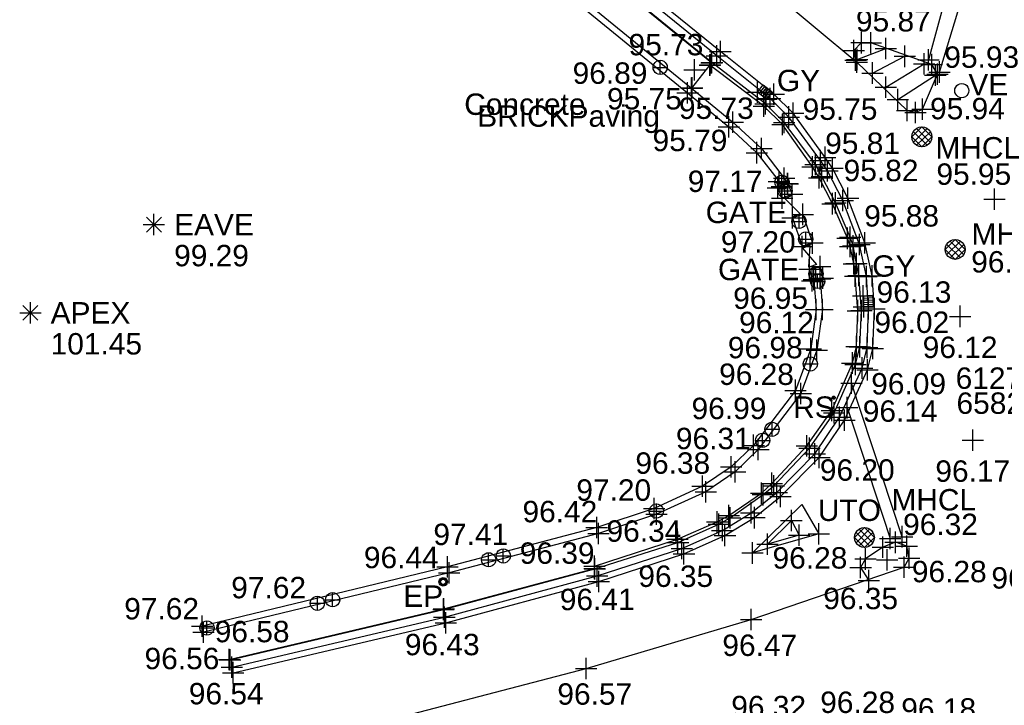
# Model space of a CAD drawing. Header units: metres. Extents: x 610185 to 614128, y 655663 to 660921.
# Tile 32 of 94: x 612672 to 612707, y 658226 to 658250. Entities that reach past the tile are written whole.
import ezdxf
from ezdxf.enums import TextEntityAlignment as Align

# ---------------------------------------------------------------- set-up
doc = ezdxf.new("R2010")
doc.units = ezdxf.units.M
doc.header["$MEASUREMENT"] = 0
doc.linetypes.add('DASHED', pattern=[19.05, 12.7, -6.35])
for name, color, linetype in [('3D_WALL_ELEVATION', 7, 'Continuous'), ('3D_WALL_LINE', 7, 'Continuous'), ('3D_WALL_SYMBOL', 7, 'Continuous'), ('APEX_CODE', 251, 'Continuous'), ('APEX_ELEVATION', 251, 'Continuous'), ('APEX_SYMBOL', 251, 'Continuous'), ('CONTROL_XYZ', 1, 'Continuous'), ('DETAIL_DES', 250, 'Continuous'), ('ELECTRICITY_POLE_CODE', 20, 'Continuous'), ('ELECTRICITY_POLE_SYMBOL', 20, 'Continuous'), ('FOOTPATH_ELEVATION', 15, 'Continuous'), ('FOOTPATH_LINE', 15, 'Continuous'), ('FOOTPATH_SYMBOL', 15, 'Continuous'), ('GATE_CODE', 251, 'Continuous'), ('GATE_SYMBOL', 251, 'Continuous'), ('GULLY_CODE', 132, 'Continuous'), ('GULLY_SYMBOL', 132, 'Continuous'), ('HELP_POINT', 250, 'Continuous'), ('KERB_BOTTOM_ELEVATION', 7, 'Continuous'), ('KERB_BOTTOM_LINE', 7, 'Continuous'), ('KERB_BOTTOM_SYMBOL', 7, 'Continuous'), ('KERB_TOP_ELEVATION', 252, 'Continuous'), ('KERB_TOP_LINE', 252, 'Continuous'), ('KERB_TOP_SYMBOL', 252, 'Continuous'), ('MANHOLE_CIRCULAR_CODE', 151, 'Continuous'), ('MANHOLE_CIRCULAR_ELEVATION', 151, 'Continuous'), ('MANHOLE_CIRCULAR_SYMBOL', 151, 'Continuous'), ('METAL_SPOTHEIGHT_ELEVATION', 250, 'Continuous'), ('METAL_SPOTHEIGHT_SYMBOL', 250, 'Continuous'), ('ROAD_SIGN_CODE', 32, 'Continuous'), ('ROAD_SIGN_SYMBOL', 32, 'Continuous'), ('SURFACE_CHANGE_ELEVATION', 42, 'Continuous'), ('SURFACE_CHANGE_LINE', 42, 'Continuous'), ('SURFACE_CHANGE_SYMBOL', 42, 'Continuous'), ('TOP_OF_WALL_ELEVATION', 211, 'Continuous'), ('UNDERSIDE_OF_EAVE_CODE', 252, 'Continuous'), ('UNDERSIDE_OF_EAVE_ELEVATION', 252, 'Continuous'), ('UNDERSIDE_OF_EAVE_SYMBOL', 252, 'Continuous'), ('VALVE_CODE', 142, 'Continuous'), ('VALVE_SYMBOL', 142, 'Continuous'), ('WALL_TOP_SYMBOL', 211, 'Continuous'), ('WHITE_LINE_DASHED_ELEVATION', 254, 'Continuous'), ('WHITE_LINE_DASHED_LINE', 254, 'DASHED'), ('WHITE_LINE_DASHED_SYMBOL', 254, 'Continuous'), ('WHITE_LINE_SOLID_ELEVATION', 254, 'Continuous'), ('WHITE_LINE_SOLID_LINE', 254, 'Continuous'), ('WHITE_LINE_SOLID_SYMBOL', 254, 'Continuous'), ('YELLOW_LINE_SOLID_ELEVATION', 41, 'Continuous'), ('YELLOW_LINE_SOLID_LINE', 41, 'Continuous'), ('YELLOW_LINE_SOLID_SYMBOL', 41, 'Continuous')]:
    doc.layers.add(name, color=color, linetype=linetype)
doc.styles.add('REGULAR', font='swissl.ttf')

# ---------------------------------------------------------------- blocks, each defined once
blk = doc.blocks.new('S061')
at = {"color": 0, "linetype": 'Continuous'}
for p, q in [((0, -0.5), (0, 0.5)), ((-0.5, 0), (0.5, 0))]:
    blk.add_line(p, q, dxfattribs=at)
blk = doc.blocks.new('093')
at = {"color": 0}
for p, q in [((-0.5, 0), (0, 0.5)), ((-0.13, 0.48), (0, 0.5)), ((0, 0.5), (0.13, 0.48)), ((0, 0.5), (0.5, 0)), ((-0.5, 0), (-0.48, 0.13)), ((-0.48, -0.13), (-0.5, 0)), ((0, -0.5), (-0.5, 0)), ((-0.48, 0.13), (-0.43, 0.25)), ((-0.43, 0.25), (-0.35, 0.35)), ((0.26, 0.42), (-0.42, -0.26)), ((-0.42, 0.25), (0.26, -0.42)), ((-0.35, 0.35), (-0.25, 0.43)), ((0.42, -0.26), (-0.26, 0.42)), ((-0.26, -0.42), (0.43, 0.25)), ((-0.25, 0.43), (-0.13, 0.48)), ((0.5, 0), (0, -0.5)), ((0.13, 0.48), (0.25, 0.43)), ((0.25, 0.43), (0.35, 0.35)), ((0.35, 0.35), (0.43, 0.25)), ((0.43, 0.25), (0.48, 0.13)), ((0.48, 0.13), (0.5, 0)), ((0.5, 0), (0.48, -0.13)), ((-0.43, -0.25), (-0.48, -0.13)), ((-0.35, -0.35), (-0.43, -0.25)), ((-0.25, -0.43), (-0.35, -0.35)), ((-0.13, -0.48), (-0.25, -0.43)), ((0, -0.5), (-0.13, -0.48)), ((0.13, -0.48), (0, -0.5)), ((0.25, -0.43), (0.13, -0.48)), ((0.35, -0.35), (0.25, -0.43)), ((0.43, -0.25), (0.35, -0.35)), ((0.48, -0.13), (0.43, -0.25))]:
    blk.add_line(p, q, dxfattribs=at)
blk = doc.blocks.new('023')
at = {"color": 0}
for p, q in [((-0.5, -0.5), (-0.5, 0.5)), ((-0.5, 0.5), (0.5, 0.5)), ((-0.5, 0.3), (0.5, 0.3)), ((-0.5, 0.1), (0.5, 0.1)), ((0.5, 0.5), (0.5, -0.5)), ((-0.5, -0.1), (0.5, -0.1)), ((-0.5, -0.3), (0.5, -0.3)), ((0.5, -0.5), (-0.5, -0.5))]:
    blk.add_line(p, q, dxfattribs=at)
blk = doc.blocks.new('GATE2')
at = {"color": 0, "linetype": 'Continuous'}
for p, q in [((-0.04, 0.5), (0.04, -0.5)), ((-0.04, -0.5), (0.04, 0.5)), ((0.04, 0.5), (-0.04, 0.5)), ((0.04, -0.5), (-0.04, -0.5))]:
    blk.add_line(p, q, dxfattribs=at)
blk = doc.blocks.new('042')
at = {"color": 0, "linetype": 'Continuous'}
for p, q in [((-0.5, 0), (-0.48, 0.13)), ((-0.48, -0.13), (-0.5, 0)), ((-0.5, 0), (0.5, 0)), ((-0.48, 0.13), (-0.43, 0.25)), ((-0.43, 0.25), (-0.35, 0.35)), ((-0.35, 0.35), (-0.25, 0.43)), ((-0.25, 0.43), (-0.13, 0.48)), ((-0.13, 0.48), (0, 0.5)), ((0, 0.5), (0.13, 0.48)), ((0, -0.5), (0, 0.5)), ((0.13, 0.48), (0.25, 0.43)), ((0.25, 0.43), (0.35, 0.35)), ((0.35, 0.35), (0.43, 0.25)), ((0.43, 0.25), (0.48, 0.13)), ((0.48, 0.13), (0.5, 0)), ((0.5, 0), (0.48, -0.13)), ((-0.43, -0.25), (-0.48, -0.13)), ((-0.35, -0.35), (-0.43, -0.25)), ((-0.25, -0.43), (-0.35, -0.35)), ((-0.13, -0.48), (-0.25, -0.43)), ((0, -0.5), (-0.13, -0.48)), ((0.13, -0.48), (0, -0.5)), ((0.25, -0.43), (0.13, -0.48)), ((0.35, -0.35), (0.25, -0.43)), ((0.43, -0.25), (0.35, -0.35)), ((0.48, -0.13), (0.43, -0.25))]:
    blk.add_line(p, q, dxfattribs=at)
blk = doc.blocks.new('044')
at = {"color": 0, "linetype": 'Continuous'}
for p, q in [((-0.5, 0), (-0.48, 0.13)), ((-0.48, -0.13), (-0.5, 0)), ((-0.48, 0.13), (-0.43, 0.25)), ((-0.43, 0.25), (-0.35, 0.35)), ((-0.4, 0.03), (-0.37, 0.16)), ((-0.39, -0.1), (-0.4, 0.03)), ((-0.37, 0.16), (-0.29, 0.27)), ((-0.35, 0.35), (-0.25, 0.43)), ((-0.3, 0), (-0.28, 0.11)), ((-0.28, -0.11), (-0.3, 0)), ((-0.29, 0.27), (-0.19, 0.35)), ((-0.28, 0.11), (-0.21, 0.21)), ((-0.25, 0.43), (-0.13, 0.48)), ((-0.21, 0.21), (-0.11, 0.28)), ((-0.19, 0.35), (-0.07, 0.39)), ((-0.13, 0.48), (0, 0.5)), ((-0.11, 0.28), (0, 0.3)), ((-0.07, 0.39), (0.07, 0.39)), ((0, 0.5), (0.13, 0.48)), ((0, 0.3), (0.11, 0.28)), ((0.07, 0.39), (0.19, 0.35)), ((0.11, 0.28), (0.21, 0.21)), ((0.13, 0.48), (0.25, 0.43)), ((0.19, 0.35), (0.29, 0.27)), ((0.21, 0.21), (0.28, 0.11)), ((0.25, 0.43), (0.35, 0.35)), ((0.28, 0.11), (0.3, 0)), ((0.3, 0), (0.28, -0.11)), ((0.29, 0.27), (0.37, 0.16)), ((0.35, 0.35), (0.43, 0.25)), ((0.37, 0.16), (0.4, 0.03)), ((0.4, 0.03), (0.39, -0.1)), ((0.43, 0.25), (0.48, 0.13)), ((0.48, 0.13), (0.5, 0)), ((0.5, 0), (0.48, -0.13)), ((-0.43, -0.25), (-0.48, -0.13)), ((-0.35, -0.35), (-0.43, -0.25)), ((-0.33, -0.22), (-0.39, -0.1)), ((-0.25, -0.43), (-0.35, -0.35)), ((-0.25, -0.32), (-0.33, -0.22)), ((-0.21, -0.21), (-0.28, -0.11)), ((-0.13, -0.38), (-0.25, -0.32)), ((-0.13, -0.48), (-0.25, -0.43)), ((-0.11, -0.28), (-0.21, -0.21)), ((0, -0.4), (-0.13, -0.38)), ((0, -0.5), (-0.13, -0.48)), ((0, -0.3), (-0.11, -0.28)), ((0.11, -0.28), (0, -0.3)), ((0.13, -0.38), (0, -0.4)), ((0.13, -0.48), (0, -0.5)), ((0.21, -0.21), (0.11, -0.28)), ((0.25, -0.32), (0.13, -0.38)), ((0.25, -0.43), (0.13, -0.48)), ((0.28, -0.11), (0.21, -0.21)), ((0.33, -0.22), (0.25, -0.32)), ((0.35, -0.35), (0.25, -0.43)), ((0.39, -0.1), (0.33, -0.22)), ((0.43, -0.25), (0.35, -0.35)), ((0.48, -0.13), (0.43, -0.25))]:
    blk.add_line(p, q, dxfattribs=at)
blk = doc.blocks.new('S028')
at = {"color": 0, "linetype": 'Continuous'}
for p, q in [((-0.5, 0), (-0.48, 0.13)), ((-0.48, -0.13), (-0.5, 0)), ((-0.48, 0.13), (-0.43, 0.25)), ((-0.43, 0.25), (-0.35, 0.35)), ((-0.35, 0.35), (-0.25, 0.43)), ((-0.25, 0.43), (-0.13, 0.48)), ((-0.13, 0.48), (0, 0.5)), ((0, 0.5), (0.13, 0.48)), ((0.13, 0.48), (0.25, 0.43)), ((0.25, 0.43), (0.35, 0.35)), ((0.35, 0.35), (0.43, 0.25)), ((0.43, 0.25), (0.48, 0.13)), ((0.48, 0.13), (0.5, 0)), ((0.5, 0), (0.48, -0.13)), ((-0.43, -0.25), (-0.48, -0.13)), ((-0.35, -0.35), (-0.43, -0.25)), ((-0.25, -0.43), (-0.35, -0.35)), ((-0.13, -0.48), (-0.25, -0.43)), ((0, -0.5), (-0.13, -0.48)), ((0.13, -0.48), (0, -0.5)), ((0.25, -0.43), (0.13, -0.48)), ((0.35, -0.35), (0.25, -0.43)), ((0.43, -0.25), (0.35, -0.35)), ((0.48, -0.13), (0.43, -0.25))]:
    blk.add_line(p, q, dxfattribs=at)
blk = doc.blocks.new('065')
at = {"color": 0, "linetype": 'Continuous'}
for p, q in [((0, -0.5), (0, 0.5)), ((-0.5, 0), (0.5, 0)), ((-0.35, -0.35), (0.35, 0.35)), ((-0.35, 0.35), (0.35, -0.35))]:
    blk.add_line(p, q, dxfattribs=at)

msp = doc.modelspace()

# ---------------------------------------------------------------- linework, layer by layer
at = {"layer": '3D_WALL_LINE'}
for p, q in [((612699.355, 658244.062, 95.904), (612699.004, 658243.914, 95.904)), ((612699.355, 658244.062, 95.904), (612699.507, 658243.701, 95.872)), ((612699.004, 658243.914, 95.904), (612699.156, 658243.553, 95.872)), ((612699.507, 658243.701, 95.872), (612699.156, 658243.553, 95.872)), ((612699.874, 658242.988, 95.877), (612699.514, 658242.866, 95.877)), ((612699.874, 658242.988, 95.877), (612700.213, 658241.985, 95.931)), ((612699.514, 658242.866, 95.877), (612699.853, 658241.863, 95.931)), ((612700.213, 658241.985, 95.931), (612699.853, 658241.863, 95.931)), ((612700.109, 658241.067, 95.963), (612700.478, 658241.158, 95.963)), ((612700.109, 658241.067, 95.963), (612700.208, 658240.663, 96.056)), ((612700.478, 658241.158, 95.963), (612700.577, 658240.753, 96.056)), ((612700.577, 658240.753, 96.056), (612700.208, 658240.663, 96.056))]:
    msp.add_line(p, q, dxfattribs=at)
for points in [[(612677.932, 658261.72, 95.689), (612684.945, 658256.083, 95.707), (612689.763, 658252.206, 95.732), (612695.839, 658247.242, 95.748), (612697.281, 658246.052, 95.787), (612698.265, 658245.149, 95.814), (612699.041, 658244.139, 95.903), (612699.135, 658243.969, 95.903)], [(612678.07, 658261.891, 95.689), (612685.083, 658256.254, 95.707), (612689.901, 658252.377, 95.732), (612695.979, 658247.412, 95.748), (612697.425, 658246.218, 95.787), (612698.428, 658245.298, 95.814), (612699.225, 658244.26, 95.903), (612699.339, 658244.055, 95.904)], [(612700.266, 658240.677, 96.05), (612700.344, 658239.658, 96.119), (612700.155, 658238.28, 96.206), (612699.615, 658236.82, 96.28), (612698.152, 658234.893, 96.331), (612697.361, 658234.137, 96.315), (612696.363, 658233.459, 96.382), (612694.668, 658232.683, 96.423), (612692.651, 658232.018, 96.424), (612687.424, 658230.639, 96.436), (612678.82, 658228.559, 96.584)], [(612700.483, 658240.73, 96.048), (612700.565, 658239.651, 96.119), (612700.369, 658238.226, 96.206), (612699.81, 658236.713, 96.28), (612698.316, 658234.746, 96.331), (612697.5, 658233.965, 96.315), (612696.472, 658233.266, 96.382), (612694.749, 658232.478, 96.423), (612692.713, 658231.807, 96.424), (612687.478, 658230.426, 96.436), (612678.872, 658228.345, 96.584)]]:
    msp.add_polyline3d(points, dxfattribs=at)
at = {"layer": 'FOOTPATH_LINE'}
for points in [[(612696.673, 658248.301, 95.717), (612693.032, 658251.264, 95.725), (612685.899, 658257.032, 95.675), (612678.699, 658262.843, 95.656)], [(612679.77, 658227.393, 96.565), (612687.29, 658229.168, 96.454), (612692.578, 658230.579, 96.393)]]:
    msp.add_polyline3d(points, dxfattribs=at)
at = {"layer": 'KERB_BOTTOM_LINE'}
msp.add_polyline3d([(612679.799, 658227.38, 96.524), (612687.286, 658229.146, 96.417), (612692.583, 658230.568, 96.384), (612695.5, 658231.494, 96.337), (612696.936, 658232.133, 96.287), (612697.326, 658232.355, 96.269), (612698.481, 658233.165, 96.228), (612698.856, 658233.476, 96.232), (612700.107, 658234.793, 96.182), (612700.971, 658236.036, 96.137), (612701.725, 658237.732, 96.091), (612701.871, 658238.349, 96.059), (612701.928, 658239.615, 96.006), (612701.834, 658240.844, 95.953), (612701.76, 658241.261, 95.946), (612701.636, 658241.889, 95.925), (612701.536, 658242.184, 95.91), (612701.021, 658243.391, 95.86), (612700.541, 658244.309, 95.815), (612700.317, 658244.732, 95.798), (612699.224, 658246.203, 95.734), (612698.57, 658246.864, 95.663), (612696.692, 658248.306, 95.674), (612693.056, 658251.277, 95.673)], dxfattribs=at)
at = {"layer": 'KERB_TOP_LINE'}
msp.add_polyline3d([(612692.575, 658230.661, 96.395), (612695.478, 658231.603, 96.385), (612696.87, 658232.213, 96.358), (612697.279, 658232.433, 96.283), (612698.422, 658233.22, 96.241), (612698.787, 658233.562, 96.297), (612700.019, 658234.877, 96.298), (612700.893, 658236.111, 96.282), (612701.612, 658237.778, 96.201), (612701.758, 658238.357, 96.178), (612701.804, 658239.612, 96.13), (612701.709, 658240.818, 96.076), (612701.661, 658241.25, 95.986), (612701.541, 658241.857, 95.946), (612701.444, 658242.148, 95.933), (612700.917, 658243.362, 95.871), (612700.449, 658244.265, 95.825), (612700.218, 658244.655, 95.879), (612699.16, 658246.132, 95.781), (612698.506, 658246.775, 95.748), (612696.618, 658248.219, 95.725)], dxfattribs=at)
at = {"layer": 'SURFACE_CHANGE_LINE'}
msp.add_line((612695.987, 658247.405, 95.755), (612696.627, 658248.23, 95.725), dxfattribs=at)
at = {"layer": 'WHITE_LINE_DASHED_LINE'}
msp.add_line((612701.429, 658236.214, 96.139), (612702.94, 658231.632, 96.28), dxfattribs=at)
msp.add_polyline3d([(612705.474, 658256.629, 95.865), (612705.356, 658253.745, 95.872), (612705.027, 658251.167, 95.885), (612704.285, 658248.403, 95.905)], dxfattribs=at)
at = {"layer": 'WHITE_LINE_SOLID_LINE'}
for p, q in [((612701.78, 658248.415, 95.87), (612702.782, 658248.799, 95.887)), ((612702.314, 658247.94, 95.876), (612703.454, 658248.526, 95.887)), ((612702.782, 658247.442, 95.892), (612704.131, 658248.266, 95.907)), ((612703.21, 658247.013, 95.916), (612704.521, 658247.864, 95.932))]:
    msp.add_line(p, q, dxfattribs=at)
for points in [[(612704.667, 658247.975, 95.931), (612705.478, 658250.632, 95.9), (612705.942, 658253.576, 95.891), (612705.851, 658258.933, 95.886)], [(612694.969, 658253.743, 95.722), (612698.847, 658250.763, 95.757), (612701.771, 658248.322, 95.865), (612703.534, 658246.627, 95.932), (612703.827, 658246.561, 95.938), (612704.072, 658246.671, 95.941), (612704.592, 658247.904, 95.934), (612704.394, 658248.236, 95.911), (612702.262, 658248.998, 95.88), (612701.929, 658249.005, 95.872), (612701.663, 658248.734, 95.864), (612701.727, 658248.392, 95.867)], [(612703.362, 658231.692, 96.276), (612701.58, 658237.078, 96.104)], [(612700.44, 658231.793, 96.341), (612698.116, 658231.121, 96.362), (612699.84, 658232.819, 96.276), (612700.44, 658231.793, 96.341)], [(612699.75, 658231.749, 96.339), (612698.635, 658231.426, 96.344), (612699.474, 658232.259, 96.305), (612699.75, 658231.749, 96.339)], [(612684.047, 658224.927, 96.646), (612692.283, 658227.077, 96.573), (612698.067, 658228.786, 96.471), (612703.431, 658230.624, 96.296), (612703.604, 658230.944, 96.288), (612703.516, 658231.357, 96.285), (612703.129, 658231.495, 96.287), (612702.681, 658231.324, 96.295), (612702.069, 658230.911, 96.33), (612701.903, 658230.612, 96.345), (612702.165, 658230.19, 96.35)]]:
    msp.add_polyline3d(points, dxfattribs=at)
at = {"layer": 'YELLOW_LINE_SOLID_LINE'}
for points in [[(612679.911, 658226.927, 96.538), (612687.361, 658228.676, 96.431), (612692.725, 658230.123, 96.413), (612695.71, 658231.096, 96.352), (612697.148, 658231.73, 96.31), (612698.186, 658232.36, 96.282), (612699.095, 658233.097, 96.244), (612700.454, 658234.467, 96.2), (612701.333, 658235.777, 96.15), (612702.143, 658237.537, 96.093), (612702.333, 658238.29, 96.074), (612702.383, 658239.677, 96.021), (612702.308, 658240.835, 95.969), (612702.053, 658241.986, 95.937), (612701.459, 658243.554, 95.878), (612700.916, 658244.612, 95.829), (612700.66, 658244.985, 95.81), (612699.538, 658246.53, 95.75), (612698.862, 658247.199, 95.683), (612696.985, 658248.697, 95.673), (612693.338, 658251.665, 95.669)], [(612679.866, 658227.122, 96.538), (612687.312, 658228.87, 96.431), (612692.668, 658230.315, 96.413), (612695.638, 658231.283, 96.352), (612697.055, 658231.908, 96.31), (612698.07, 658232.524, 96.282), (612698.961, 658233.245, 96.244), (612700.299, 658234.594, 96.2), (612701.158, 658235.875, 96.15), (612701.954, 658237.603, 96.093), (612702.134, 658238.318, 96.074), (612702.182, 658239.675, 96.021), (612702.109, 658240.807, 95.969), (612701.861, 658241.928, 95.937), (612701.276, 658243.472, 95.878), (612700.744, 658244.509, 95.829), (612700.497, 658244.87, 95.81), (612699.386, 658246.399, 95.75), (612698.729, 658247.049, 95.683), (612696.86, 658248.541, 95.673), (612693.212, 658251.51, 95.669)]]:
    msp.add_polyline3d(points, dxfattribs=at)

# ---------------------------------------------------------------- block references
at = {"layer": '3D_WALL_SYMBOL', "xscale": 0.75, "yscale": 0.75, "zscale": 0.75}
for p in [(612695.979, 658247.412, 95.748), (612695.839, 658247.242, 95.748), (612697.281, 658246.052, 95.787), (612697.425, 658246.218, 95.787), (612698.265, 658245.149, 95.814), (612698.428, 658245.298, 95.814), (612699.041, 658244.139, 95.903), (612699.141, 658243.96, 95.904), (612699.225, 658244.26, 95.903), (612699.333, 658244.067, 95.904), (612699.355, 658244.062, 95.904), (612699.004, 658243.914, 95.904), (612699.507, 658243.701, 95.872), (612699.156, 658243.553, 95.872), (612699.874, 658242.988, 95.877), (612699.514, 658242.866, 95.877), (612700.213, 658241.985, 95.931), (612699.853, 658241.863, 95.931), (612700.109, 658241.067, 95.963), (612700.478, 658241.158, 95.963), (612700.208, 658240.663, 96.056), (612700.264, 658240.707, 96.048), (612700.483, 658240.724, 96.048), (612700.577, 658240.753, 96.056), (612700.344, 658239.658, 96.119), (612700.565, 658239.651, 96.119), (612700.155, 658238.28, 96.206), (612700.369, 658238.226, 96.206), (612699.615, 658236.82, 96.28), (612699.81, 658236.713, 96.28), (612698.152, 658234.893, 96.331), (612698.316, 658234.746, 96.331), (612697.361, 658234.137, 96.315), (612697.5, 658233.965, 96.315), (612696.363, 658233.459, 96.382), (612696.472, 658233.266, 96.382), (612694.668, 658232.683, 96.423), (612694.749, 658232.478, 96.423), (612692.651, 658232.018, 96.424), (612692.713, 658231.807, 96.424), (612687.424, 658230.639, 96.436), (612687.478, 658230.426, 96.436), (612678.82, 658228.559, 96.584), (612678.872, 658228.345, 96.584)]:
    msp.add_blockref('S061', p, dxfattribs=at)
at = {"layer": 'APEX_SYMBOL', "xscale": 0.75, "yscale": 0.75, "zscale": 0.75}
msp.add_blockref('065', (612672.802, 658239.537, 101.45), dxfattribs=at)
at = {"layer": 'ELECTRICITY_POLE_SYMBOL', "xscale": 0.3, "yscale": 0.3, "zscale": 0.3}
msp.add_blockref('044', (612687.271, 658230.111, 96.478), dxfattribs=at)
at = {"layer": 'FOOTPATH_SYMBOL', "xscale": 0.75, "yscale": 0.75, "zscale": 0.75}
for p in [(612696.673, 658248.301, 95.717), (612692.578, 658230.579, 96.393), (612687.29, 658229.168, 96.454), (612679.77, 658227.393, 96.565)]:
    msp.add_blockref('S061', p, dxfattribs=at)
at = {"layer": 'GATE_SYMBOL', "xscale": 3.5, "yscale": 0.7, "zscale": 3.5}
for p, rotation in [((612699.511, 658243.276, 95.861), 23.101384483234), ((612700.111, 658241.515, 95.927), 18.35444392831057)]:
    msp.add_blockref('GATE2', p, dxfattribs=dict(at, rotation=rotation))
at = {"layer": 'GULLY_SYMBOL', "xscale": 0.33, "zscale": 0.33}
for p, yscale, rotation in [((612698.541, 658247.278, 95.642), 0.39, 51.50000000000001), ((612702.165, 658239.95, 95.996), 0.383, 3.100000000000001)]:
    msp.add_blockref('023', p, dxfattribs=dict(at, yscale=yscale, rotation=rotation))
at = {"layer": 'HELP_POINT', "xscale": 0.75, "yscale": 0.75, "zscale": 0.75}
for p in [(612698.286, 658247.27, 95.642), (612698.591, 658247.028, 95.642), (612701.99, 658240.133, 95.983), (612702.01, 658239.75, 96.01), (612702.834, 658230.881, 96.303)]:
    msp.add_blockref('S061', p, dxfattribs=at)
at = {"layer": 'KERB_BOTTOM_SYMBOL', "xscale": 0.75, "yscale": 0.75, "zscale": 0.75}
for p in [(612696.692, 658248.306, 95.674), (612698.57, 658246.864, 95.663), (612699.224, 658246.203, 95.734), (612700.317, 658244.732, 95.798), (612700.541, 658244.309, 95.815), (612701.021, 658243.391, 95.86), (612701.536, 658242.184, 95.91), (612701.636, 658241.889, 95.925), (612701.76, 658241.261, 95.946), (612701.834, 658240.844, 95.953), (612701.928, 658239.615, 96.006), (612701.871, 658238.349, 96.059), (612701.725, 658237.732, 96.091), (612700.971, 658236.036, 96.137), (612700.107, 658234.793, 96.182), (612698.856, 658233.476, 96.232), (612698.481, 658233.165, 96.228), (612697.326, 658232.355, 96.269), (612696.936, 658232.133, 96.287), (612695.5, 658231.494, 96.337), (612692.583, 658230.568, 96.384), (612687.286, 658229.146, 96.417), (612679.799, 658227.38, 96.524)]:
    msp.add_blockref('S061', p, dxfattribs=at)
at = {"layer": 'KERB_TOP_SYMBOL', "xscale": 0.75, "yscale": 0.75, "zscale": 0.75}
for p in [(612696.618, 658248.219, 95.725), (612698.506, 658246.775, 95.748), (612699.16, 658246.132, 95.781), (612700.218, 658244.655, 95.879), (612700.449, 658244.265, 95.825), (612700.917, 658243.362, 95.871), (612701.444, 658242.148, 95.933), (612701.541, 658241.857, 95.946), (612701.661, 658241.25, 95.986), (612701.709, 658240.818, 96.076), (612701.804, 658239.612, 96.13), (612701.758, 658238.357, 96.178), (612701.612, 658237.778, 96.201), (612700.893, 658236.111, 96.282), (612700.019, 658234.877, 96.298), (612698.787, 658233.562, 96.297), (612698.422, 658233.22, 96.241), (612697.279, 658232.433, 96.283), (612696.87, 658232.213, 96.358), (612695.478, 658231.603, 96.385), (612692.575, 658230.661, 96.395)]:
    msp.add_blockref('S061', p, dxfattribs=at)
at = {"layer": 'MANHOLE_CIRCULAR_SYMBOL', "xscale": 0.7, "yscale": 0.7, "zscale": 0.7}
for p in [(612704.047, 658245.702, 95.951), (612705.217, 658241.76, 96.055), (612702.034, 658231.664, 96.317)]:
    msp.add_blockref('093', p, dxfattribs=at)
at = {"layer": 'METAL_SPOTHEIGHT_SYMBOL', "xscale": 0.75, "yscale": 0.75, "zscale": 0.75}
for p in [(612696.081, 658248.054, 95.735), (612706.596, 658243.524, 96.063), (612705.388, 658239.413, 96.121), (612705.832, 658235.076, 96.165)]:
    msp.add_blockref('S061', p, dxfattribs=at)
at = {"layer": 'ROAD_SIGN_SYMBOL', "xscale": 0.1, "yscale": 0.1, "zscale": 0.1}
msp.add_blockref('042', (612700.956, 658236.563, 96.267), dxfattribs=at)
at = {"layer": 'SURFACE_CHANGE_SYMBOL', "xscale": 0.75, "yscale": 0.75, "zscale": 0.75}
for p in [(612696.627, 658248.23, 95.725), (612696.001, 658247.423, 95.755)]:
    msp.add_blockref('S061', p, dxfattribs=at)
at = {"layer": 'UNDERSIDE_OF_EAVE_SYMBOL', "xscale": 0.75, "yscale": 0.75, "zscale": 0.75}
msp.add_blockref('065', (612677.13, 658242.628, 99.287), dxfattribs=at)
at = {"layer": 'VALVE_SYMBOL', "xscale": 0.5, "yscale": 0.5, "zscale": 0.5}
msp.add_blockref('S028', (612705.448, 658247.323, 95.931), dxfattribs=at)
at = {"layer": 'WALL_TOP_SYMBOL', "xscale": 0.5, "yscale": 0.5, "zscale": 0.5}
for p in [(612694.876, 658248.139, 96.892), (612699.144, 658244.114, 96.959), (612699.251, 658243.807, 97.172), (612699.745, 658242.739, 97.198), (612699.978, 658242.121, 97.197), (612700.336, 658240.902, 97.197), (612700.392, 658240.64, 96.948), (612700.138, 658237.747, 96.98), (612698.798, 658235.457, 96.993), (612698.464, 658235.068, 97.202), (612694.742, 658232.59, 97.199), (612689.378, 658231.018, 97.192), (612688.863, 658230.882, 97.407), (612682.861, 658229.361, 97.618), (612683.394, 658229.483, 97.399), (612678.99, 658228.497, 97.617)]:
    msp.add_blockref('042', p, dxfattribs=at)
at = {"layer": 'WHITE_LINE_DASHED_SYMBOL', "xscale": 0.75, "yscale": 0.75, "zscale": 0.75}
for p in [(612704.285, 658248.403, 95.905), (612701.429, 658236.214, 96.139), (612702.94, 658231.632, 96.28)]:
    msp.add_blockref('S061', p, dxfattribs=at)
at = {"layer": 'WHITE_LINE_SOLID_SYMBOL', "xscale": 0.75, "yscale": 0.75, "zscale": 0.75}
for p in [(612701.929, 658249.005, 95.872), (612702.262, 658248.998, 95.88), (612702.782, 658248.799, 95.887), (612701.663, 658248.734, 95.864), (612703.454, 658248.526, 95.887), (612701.727, 658248.392, 95.867), (612701.771, 658248.322, 95.865), (612701.78, 658248.415, 95.87), (612704.131, 658248.266, 95.907), (612704.394, 658248.236, 95.911), (612702.314, 658247.94, 95.876), (612704.521, 658247.864, 95.932), (612704.592, 658247.904, 95.934), (612704.667, 658247.975, 95.931), (612702.782, 658247.442, 95.892), (612703.21, 658247.013, 95.916), (612703.534, 658246.627, 95.932), (612703.827, 658246.561, 95.938), (612704.072, 658246.671, 95.941), (612701.58, 658237.078, 96.104), (612699.474, 658232.259, 96.305), (612699.75, 658231.749, 96.339), (612700.44, 658231.793, 96.341), (612703.362, 658231.692, 96.276), (612698.635, 658231.426, 96.344), (612702.681, 658231.324, 96.295), (612703.129, 658231.495, 96.287), (612703.516, 658231.357, 96.285), (612698.116, 658231.121, 96.362), (612702.069, 658230.911, 96.33), (612703.604, 658230.944, 96.288), (612701.903, 658230.612, 96.345), (612703.431, 658230.624, 96.296), (612702.185, 658230.157, 96.35), (612698.067, 658228.786, 96.471), (612692.283, 658227.077, 96.573)]:
    msp.add_blockref('S061', p, dxfattribs=at)
at = {"layer": 'YELLOW_LINE_SOLID_SYMBOL', "xscale": 0.75, "yscale": 0.75, "zscale": 0.75}
for p in [(612696.86, 658248.541, 95.673), (612696.985, 658248.697, 95.673), (612698.862, 658247.199, 95.683), (612698.729, 658247.049, 95.683), (612699.386, 658246.399, 95.75), (612699.538, 658246.53, 95.75), (612700.497, 658244.87, 95.81), (612700.66, 658244.985, 95.81), (612700.744, 658244.509, 95.829), (612700.916, 658244.612, 95.829), (612701.276, 658243.472, 95.878), (612701.459, 658243.554, 95.878), (612701.861, 658241.928, 95.937), (612702.053, 658241.986, 95.937), (612702.109, 658240.807, 95.969), (612702.308, 658240.835, 95.969), (612702.182, 658239.675, 96.021), (612702.383, 658239.677, 96.021), (612702.134, 658238.318, 96.074), (612702.333, 658238.29, 96.074), (612701.954, 658237.603, 96.093), (612702.143, 658237.537, 96.093), (612701.158, 658235.875, 96.15), (612701.333, 658235.777, 96.15), (612700.299, 658234.594, 96.2), (612700.454, 658234.467, 96.2), (612698.961, 658233.245, 96.244), (612699.095, 658233.097, 96.244), (612698.07, 658232.524, 96.282), (612698.186, 658232.36, 96.282), (612697.055, 658231.908, 96.31), (612697.148, 658231.73, 96.31), (612695.638, 658231.283, 96.352), (612695.71, 658231.096, 96.352), (612692.668, 658230.315, 96.413), (612692.725, 658230.123, 96.413), (612687.312, 658228.87, 96.431), (612687.361, 658228.676, 96.431), (612679.866, 658227.122, 96.538), (612679.911, 658226.927, 96.538)]:
    msp.add_blockref('S061', p, dxfattribs=at)

# ---------------------------------------------------------------- texts
at = {"layer": '3D_WALL_ELEVATION', "style": 'REGULAR'}
for s, p in [('95.79', (612694.609, 658245.203, 95.787)), ('95.88', (612702.028, 658242.56, 95.877)), ('96.12', (612697.641, 658238.824, 96.119)), ('96.28', (612696.941, 658237.01, 96.28)), ('96.31', (612695.428, 658234.759, 96.315)), ('96.38', (612694.007, 658233.897, 96.382)), ('96.42', (612690.051, 658232.198, 96.424)), ('96.44', (612684.492, 658230.589, 96.436)), ('96.58', (612679.263, 658227.993, 96.584))]:
    msp.add_text(s, height=0.75, dxfattribs=at).set_placement(p)
at = {"layer": 'APEX_CODE', "style": 'REGULAR'}
msp.add_text('APEX', height=0.75, dxfattribs=at).set_placement((612673.512, 658239.537, 101.45), align=Align.MIDDLE_LEFT)
at = {"layer": 'APEX_ELEVATION', "style": 'REGULAR'}
msp.add_text('101.45', height=0.75, dxfattribs=at).set_placement((612673.512, 658238.827, 101.45), align=Align.TOP_LEFT)
at = {"layer": 'CONTROL_XYZ', "style": 'REGULAR'}
msp.add_text('612712.967', height=0.75, dxfattribs=at).set_placement((612710.767, 658236.873, 96.901), align=Align.RIGHT)
msp.add_text('658237.314', height=0.75, dxfattribs=at).set_placement((612710.798, 658236.372, 96.901), align=Align.MIDDLE_RIGHT)
at = {"layer": 'DETAIL_DES', "style": 'REGULAR'}
for s, p in [('Concrete', (612688.008, 658246.848)), ('BRICKPaving', (612688.464, 658246.433, 0.013)), ('UTO', (612700.403, 658232.618, 96.317))]:
    msp.add_text(s, height=0.75, dxfattribs=at).set_placement(p, align=Align.MIDDLE_LEFT)
at = {"layer": 'ELECTRICITY_POLE_CODE', "style": 'REGULAR'}
msp.add_text('EP', height=0.75, dxfattribs=at).set_placement((612685.873, 658229.609, 96.478), align=Align.MIDDLE_LEFT)
at = {"layer": 'FOOTPATH_ELEVATION', "style": 'REGULAR'}
for s, p in [('96.39', (612689.954, 658230.742, 96.393)), ('96.56', (612676.804, 658227.049, 96.565))]:
    msp.add_text(s, height=0.75, dxfattribs=at).set_placement(p)
at = {"layer": 'GATE_CODE', "style": 'REGULAR'}
for p in [(612697.897, 658242.683, 95.861), (612698.328, 658240.681, 95.927)]:
    msp.add_text('GATE', height=0.75, dxfattribs=at).set_placement(p, align=Align.CENTER)
at = {"layer": 'GULLY_CODE', "style": 'REGULAR'}
for p in [(612699.724, 658247.302, 95.642), (612703.065, 658240.802, 95.996)]:
    msp.add_text('GY', height=0.75, dxfattribs=at).set_placement(p, align=Align.CENTER)
at = {"layer": 'KERB_BOTTOM_ELEVATION', "style": 'REGULAR'}
for s, p in [('95.82', (612701.307, 658244.151, 95.815)), ('96.34', (612692.996, 658231.515, 96.337))]:
    msp.add_text(s, height=0.75, dxfattribs=at).set_placement(p)
at = {"layer": 'KERB_TOP_ELEVATION', "style": 'REGULAR'}
msp.add_text('96.13', height=0.75, dxfattribs=at).set_placement((612702.462, 658239.889, 96.13))
at = {"layer": 'MANHOLE_CIRCULAR_CODE', "style": 'REGULAR'}
for p in [(612704.524, 658244.945, 95.951), (612705.788, 658241.921, 96.055), (612702.981, 658232.611, 96.317)]:
    msp.add_text('MHCL', height=0.75, dxfattribs=at).set_placement(p)
at = {"layer": 'MANHOLE_CIRCULAR_ELEVATION', "style": 'REGULAR'}
for s, p in [('95.95', (612704.558, 658244.398, 95.951)), ('96.05', (612705.779, 658241.325, 96.055)), ('96.32', (612703.39, 658232.123, 96.317))]:
    msp.add_text(s, height=0.75, dxfattribs=at).set_placement(p, align=Align.MIDDLE_LEFT)
at = {"layer": 'METAL_SPOTHEIGHT_ELEVATION', "style": 'REGULAR'}
for s, p in [('95.73', (612696.845, 658247.082, 95.735)), ('96.12', (612705.388, 658238.703, 96.121)), ('96.17', (612705.832, 658234.366, 96.165)), ('96.21', (612707.796, 658230.624, 96.206))]:
    msp.add_text(s, height=0.75, dxfattribs=at).set_placement(p, align=Align.TOP_CENTER)
at = {"layer": 'ROAD_SIGN_CODE', "style": 'REGULAR'}
msp.add_text('RS', height=0.75, dxfattribs=at).set_placement((612699.535, 658236.232, 96.267), align=Align.MIDDLE_LEFT)
at = {"layer": 'SURFACE_CHANGE_ELEVATION', "style": 'REGULAR'}
for s, p in [('95.73', (612693.769, 658248.561, 95.725)), ('95.75', (612693.013, 658246.664, 95.755))]:
    msp.add_text(s, height=0.75, dxfattribs=at).set_placement(p)
at = {"layer": 'TOP_OF_WALL_ELEVATION', "style": 'REGULAR'}
for s, p in [('96.89', (612693.118, 658247.562, 96.892)), ('97.17', (612697.153, 658243.772, 97.172)), ('97.20', (612698.314, 658241.647, 97.197)), ('96.95', (612698.745, 658239.675, 96.948)), ('96.98', (612698.559, 658237.944, 96.98)), ('96.99', (612697.287, 658235.812, 96.993)), ('97.20', (612693.249, 658232.952, 97.199)), ('97.41', (612688.238, 658231.399, 97.407)), ('97.62', (612681.153, 658229.533, 97.618)), ('97.62', (612677.402, 658228.793, 97.617))]:
    msp.add_text(s, height=0.75, dxfattribs=at).set_placement(p, align=Align.CENTER)
at = {"layer": 'UNDERSIDE_OF_EAVE_CODE', "style": 'REGULAR'}
msp.add_text('EAVE', height=0.75, dxfattribs=at).set_placement((612677.84, 658242.628, 99.287), align=Align.MIDDLE_LEFT)
at = {"layer": 'UNDERSIDE_OF_EAVE_ELEVATION', "style": 'REGULAR'}
msp.add_text('99.29', height=0.75, dxfattribs=at).set_placement((612677.84, 658241.918, 99.287), align=Align.TOP_LEFT)
at = {"layer": 'VALVE_CODE', "style": 'REGULAR'}
msp.add_text('VE', height=0.75, dxfattribs=at).set_placement((612706.377, 658247.161, 95.931), align=Align.CENTER)
at = {"layer": 'WHITE_LINE_DASHED_ELEVATION', "style": 'REGULAR'}
for s, p in [('96.14', (612703.287, 658236.469, 96.139)), ('96.28', (612705.009, 658230.846))]:
    msp.add_text(s, height=0.75, dxfattribs=at).set_placement(p, align=Align.TOP_CENTER)
at = {"layer": 'WHITE_LINE_SOLID_ELEVATION', "style": 'REGULAR'}
for s, p in [('95.87', (612703.049, 658250.146, 95.872)), ('95.93', (612706.146, 658248.873, 95.931)), ('95.94', (612705.646, 658247.069, 95.941)), ('96.28', (612700.126, 658231.325, 96.276)), ('96.35', (612701.903, 658229.902, 96.345)), ('96.47', (612698.366, 658228.263, 96.471)), ('96.57', (612692.583, 658226.554, 96.573))]:
    msp.add_text(s, height=0.75, dxfattribs=at).set_placement(p, align=Align.TOP_CENTER)
at = {"layer": 'YELLOW_LINE_SOLID_ELEVATION', "style": 'REGULAR'}
for s, p in [('95.75', (612701.181, 658247.048, 95.75)), ('95.81', (612701.97, 658245.856, 95.81)), ('96.02', (612703.696, 658239.582, 96.021)), ('96.09', (612703.585, 658237.426, 96.093)), ('96.20', (612701.784, 658234.404, 96.2)), ('96.35', (612695.422, 658230.682, 96.352)), ('96.41', (612692.67, 658229.868, 96.413)), ('96.43', (612687.238, 658228.288, 96.431)), ('96.54', (612679.666, 658226.567, 96.538)), ('96.32', (612698.679, 658226.114, 96.32)), ('96.28', (612701.797, 658226.265, 96.276)), ('96.18', (612704.638, 658226.031, 96.184))]:
    msp.add_text(s, height=0.75, dxfattribs=at).set_placement(p, align=Align.TOP_CENTER)

doc.saveas('drawing.dxf')
